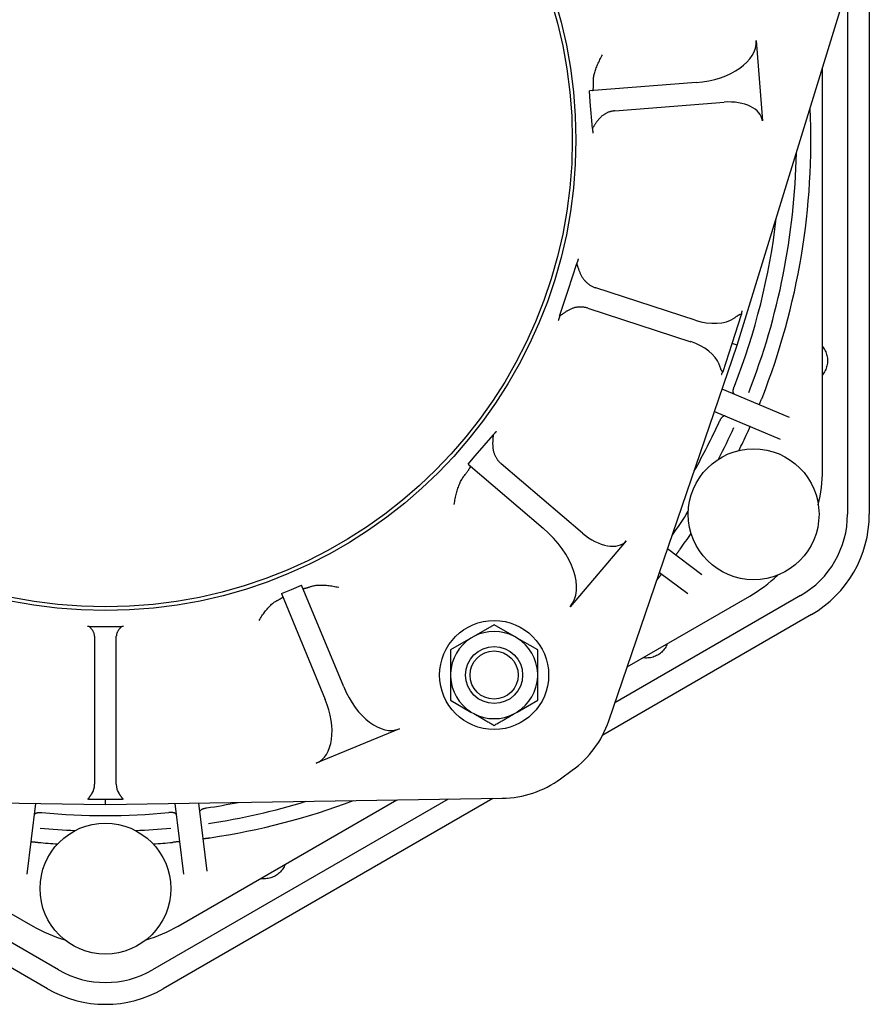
# Model space of a CAD drawing. Header units: millimetres. Extents: x -128 to 4212, y -144 to 1128.
# Tile 11 of 12: x 1201 to 1435, y 129 to 400. Entities that reach past the tile are written whole.
import ezdxf

# ---------------------------------------------------------------- set-up
doc = ezdxf.new("R2010")
doc.units = ezdxf.units.MM
doc.layers.add('DETAIL', color=2, linetype='Continuous')

msp = doc.modelspace()

# ---------------------------------------------------------------- linework, layer by layer
at = {"layer": 'DETAIL'}
for p, q in [((1434.55, 469.91), (1434.56, 263.91)), ((1398.21, 310.39), (1430.35, 414.81)), ((1428.55, 408.97), (1428.56, 263.91)), ((1403.39, 394.23), (1405.12, 372.16)), ((1421.67, 276.05), (1421.67, 386.61)), ((1386.92, 382.71), (1357.54, 380.39)), ((1357.77, 377.4), (1357.54, 380.39)), ((1358.35, 370.05), (1357.77, 377.4)), ((1364.54, 374.93), (1394.61, 377.29)), ((1351.63, 325.53), (1354.02, 332.88)), ((1349.33, 318.44), (1351.63, 325.53)), ((1386.63, 317.31), (1359.28, 326.2)), ((1357.04, 320.62), (1385.44, 311.39)), ((1396.81, 310.85), (1399.42, 318.9)), ((1362.84, 207.03), (1398.21, 310.39)), ((1394.3, 303.14), (1396.81, 310.85)), ((1398.21, 310.39), (1396.81, 310.85)), ((1412.55, 290.53), (1394.09, 298.36)), ((1391.98, 292.2), (1410.01, 284.55)), ((1326.11, 279.95), (1331.02, 285.71)), ((1324.16, 277.67), (1326.11, 279.95)), ((1324.16, 277.67), (1344.77, 260.07)), ((1355.61, 258.7), (1333.25, 277.8)), ((1367.68, 256.57), (1352.21, 238.46)), ((1388.48, 247.26), (1379.04, 254.37)), ((1376.82, 247.9), (1384.57, 242.07)), ((1275.54, 243.22), (1278.31, 244.36)), ((1289.9, 216.39), (1278.31, 244.36)), ((1272.77, 242.07), (1275.54, 243.22)), ((1272.77, 242.07), (1284.82, 212.97)), ((1415.64, 241.53), (1364.55, 212.03)), ((1367.94, 221.93), (1401.67, 241.41)), ((1418.64, 236.33), (1361.17, 203.15)), ((1219.82, 233.03), (1224.31, 233.03)), ((1224.31, 233.03), (1228.8, 233.03)), ((1331.29, 233.51), (1325.67, 230.26)), ((1336.91, 230.26), (1331.29, 233.51)), ((1221.31, 230.35), (1221.31, 189.63)), ((1221.31, 230.35), (1221.31, 230.35)), ((1227.31, 189.63), (1227.31, 230.35)), ((1227.31, 230.35), (1227.31, 230.35)), ((1324.91, 229.83), (1319.29, 226.58)), ((1325.67, 230.26), (1324.91, 229.83)), ((1337.67, 229.83), (1336.91, 230.26)), ((1343.28, 226.58), (1337.67, 229.83)), ((1319.29, 226.58), (1319.29, 220.1)), ((1343.28, 220.1), (1343.28, 226.58)), ((1319.29, 220.1), (1319.29, 219.22)), ((1343.28, 219.22), (1343.28, 220.1)), ((1319.29, 219.22), (1319.29, 212.73)), ((1343.28, 212.73), (1343.28, 219.22)), ((1319.29, 212.73), (1324.91, 209.49)), ((1337.67, 209.49), (1343.28, 212.73)), ((1324.91, 209.49), (1325.67, 209.05)), ((1336.91, 209.05), (1337.67, 209.49)), ((1305.21, 204.85), (1282.35, 195.39)), ((1349.57, 191.1), (1352.8, 193.45)), ((1115.08, 185.75), (1224.31, 184.05)), ((1208.4, 133.33), (1117.65, 185.71)), ((1211.4, 138.52), (1129.99, 185.52)), ((1144.14, 185.3), (1204.31, 150.56)), ((1202.79, 164.91), (1205.17, 184.35)), ((1219.71, 185.53), (1224.31, 185.53)), ((1224.31, 184.05), (1333.55, 185.75)), ((1224.31, 185.53), (1228.91, 185.53)), ((1224.31, 184.05), (1224.31, 185.53)), ((1318.64, 185.52), (1237.24, 138.52)), ((1330.97, 185.71), (1240.24, 133.33)), ((1243.45, 184.35), (1245.84, 164.91)), ((1244.31, 150.56), (1304.49, 185.3)), ((1252.29, 165.7), (1249.99, 184.45))]:
    msp.add_line(p, q, dxfattribs=at)
at = {"layer": 'DETAIL', "flags": 128}
for points in [[(1358.61, 383), (1358.61, 383.25), (1358.62, 383.51), (1358.64, 383.77), (1358.67, 384.04), (1358.71, 384.32), (1358.77, 384.6), (1358.83, 384.89), (1358.9, 385.18), (1358.99, 385.48), (1359.08, 385.78), (1359.18, 386.09), (1359.28, 386.4), (1359.4, 386.71), (1359.52, 387.03), (1359.66, 387.35), (1359.79, 387.67), (1359.94, 388), (1360.09, 388.33), (1360.25, 388.66), (1360.42, 388.99), (1360.59, 389.33), (1360.77, 389.67), (1360.96, 390.01), (1361.15, 390.35)], [(1358.39, 380.46), (1358.41, 380.47), (1358.43, 380.48), (1358.45, 380.5), (1358.47, 380.53), (1358.49, 380.57), (1358.5, 380.62), (1358.52, 380.68), (1358.54, 380.74), (1358.55, 380.82), (1358.56, 380.9), (1358.57, 380.99), (1358.59, 381.09), (1358.6, 381.2), (1358.6, 381.32), (1358.61, 381.45), (1358.62, 381.58), (1358.62, 381.73), (1358.62, 381.88), (1358.63, 382.05), (1358.63, 382.22), (1358.63, 382.4), (1358.62, 382.59), (1358.62, 382.79), (1358.61, 383)], [(1364.54, 374.93), (1364.37, 374.91), (1364.2, 374.89), (1364.03, 374.86), (1363.86, 374.83), (1363.69, 374.8), (1363.52, 374.76), (1363.36, 374.72), (1363.19, 374.67), (1363.02, 374.62), (1362.86, 374.56), (1362.7, 374.5), (1362.54, 374.43), (1362.38, 374.36), (1362.22, 374.28), (1362.06, 374.2), (1361.91, 374.12), (1361.76, 374.03), (1361.61, 373.94), (1361.46, 373.84), (1361.31, 373.73), (1361.17, 373.63), (1361.03, 373.52), (1360.89, 373.4), (1360.76, 373.28)], [(1360.76, 373.28), (1360.6, 373.12), (1360.45, 372.97), (1360.3, 372.82), (1360.17, 372.67), (1360.04, 372.52), (1359.92, 372.38), (1359.81, 372.24), (1359.69, 372.09), (1359.59, 371.95), (1359.48, 371.81), (1359.38, 371.66), (1359.28, 371.52), (1359.19, 371.38), (1359.1, 371.25), (1359.01, 371.11), (1358.93, 370.98), (1358.85, 370.85), (1358.77, 370.72), (1358.69, 370.6), (1358.62, 370.48), (1358.55, 370.37), (1358.48, 370.26), (1358.41, 370.15), (1358.35, 370.05)], [(1358.35, 370.05), (1358.36, 369.98), (1358.36, 369.91), (1358.37, 369.85), (1358.38, 369.78), (1358.38, 369.72), (1358.39, 369.66), (1358.39, 369.6), (1358.4, 369.54), (1358.4, 369.48), (1358.41, 369.42), (1358.41, 369.37), (1358.42, 369.32), (1358.42, 369.26), (1358.43, 369.21), (1358.43, 369.17), (1358.44, 369.12), (1358.44, 369.07), (1358.44, 369.03), (1358.45, 368.99), (1358.45, 368.95), (1358.45, 368.91), (1358.46, 368.87), (1358.46, 368.83), (1358.46, 368.8)], [(1354.46, 334.18), (1354.45, 334.14), (1354.43, 334.1), (1354.42, 334.05), (1354.4, 334.01), (1354.39, 333.97), (1354.37, 333.92), (1354.36, 333.87), (1354.34, 333.83), (1354.33, 333.78), (1354.31, 333.73), (1354.29, 333.67), (1354.27, 333.62), (1354.26, 333.57), (1354.24, 333.51), (1354.22, 333.45), (1354.2, 333.4), (1354.18, 333.34), (1354.16, 333.27), (1354.14, 333.21), (1354.11, 333.15), (1354.09, 333.08), (1354.07, 333.02), (1354.05, 332.95), (1354.02, 332.88)], [(1354.02, 332.88), (1354.06, 332.77), (1354.1, 332.65), (1354.14, 332.52), (1354.19, 332.39), (1354.23, 332.25), (1354.27, 332.11), (1354.32, 331.96), (1354.37, 331.81), (1354.42, 331.66), (1354.47, 331.5), (1354.53, 331.34), (1354.59, 331.18), (1354.65, 331.01), (1354.71, 330.85), (1354.78, 330.68), (1354.85, 330.51), (1354.92, 330.33), (1355, 330.16), (1355.08, 329.99), (1355.17, 329.81), (1355.26, 329.64), (1355.36, 329.46), (1355.46, 329.27), (1355.58, 329.08)], [(1355.58, 329.08), (1355.69, 328.91), (1355.8, 328.74), (1355.92, 328.58), (1356.05, 328.42), (1356.18, 328.26), (1356.31, 328.11), (1356.45, 327.96), (1356.59, 327.82), (1356.74, 327.68), (1356.89, 327.55), (1357.04, 327.42), (1357.2, 327.3), (1357.35, 327.18), (1357.52, 327.06), (1357.68, 326.95), (1357.85, 326.85), (1358.02, 326.75), (1358.19, 326.66), (1358.37, 326.57), (1358.55, 326.48), (1358.73, 326.41), (1358.91, 326.33), (1359.09, 326.26), (1359.28, 326.2)], [(1352.8, 320.53), (1352.59, 320.45), (1352.4, 320.36), (1352.21, 320.28), (1352.03, 320.19), (1351.85, 320.1), (1351.69, 320.01), (1351.52, 319.92), (1351.37, 319.83), (1351.21, 319.74), (1351.06, 319.65), (1350.91, 319.55), (1350.76, 319.46), (1350.62, 319.36), (1350.49, 319.27), (1350.35, 319.18), (1350.22, 319.09), (1350.1, 319), (1349.98, 318.91), (1349.86, 318.82), (1349.75, 318.74), (1349.64, 318.66), (1349.53, 318.58), (1349.43, 318.51), (1349.33, 318.44)], [(1357.04, 320.62), (1356.87, 320.67), (1356.7, 320.72), (1356.53, 320.76), (1356.36, 320.8), (1356.18, 320.83), (1356.01, 320.86), (1355.83, 320.89), (1355.65, 320.91), (1355.48, 320.92), (1355.3, 320.93), (1355.12, 320.93), (1354.94, 320.93), (1354.76, 320.93), (1354.58, 320.92), (1354.4, 320.9), (1354.22, 320.88), (1354.04, 320.86), (1353.86, 320.82), (1353.68, 320.79), (1353.5, 320.75), (1353.32, 320.7), (1353.15, 320.65), (1352.97, 320.59), (1352.8, 320.53)], [(1399.42, 318.9), (1399.42, 318.95), (1399.43, 318.99), (1399.43, 319.03), (1399.43, 319.08), (1399.44, 319.12), (1399.44, 319.16), (1399.44, 319.21), (1399.45, 319.25), (1399.45, 319.29), (1399.46, 319.33), (1399.47, 319.37), (1399.47, 319.41), (1399.48, 319.45), (1399.49, 319.48), (1399.49, 319.52), (1399.5, 319.56), (1399.51, 319.6), (1399.52, 319.63), (1399.53, 319.67), (1399.54, 319.71), (1399.55, 319.74), (1399.56, 319.78), (1399.57, 319.81), (1399.58, 319.84)], [(1349.33, 318.44), (1349.31, 318.38), (1349.29, 318.31), (1349.27, 318.24), (1349.25, 318.18), (1349.23, 318.12), (1349.21, 318.06), (1349.19, 318), (1349.18, 317.94), (1349.16, 317.89), (1349.14, 317.83), (1349.12, 317.78), (1349.11, 317.73), (1349.09, 317.68), (1349.08, 317.63), (1349.06, 317.58), (1349.05, 317.54), (1349.03, 317.49), (1349.02, 317.45), (1349.01, 317.41), (1348.99, 317.37), (1348.98, 317.33), (1348.97, 317.29), (1348.96, 317.26), (1348.95, 317.22)], [(1397.32, 317.84), (1397.46, 317.94), (1397.59, 318.03), (1397.71, 318.12), (1397.83, 318.2), (1397.95, 318.29), (1398.07, 318.37), (1398.17, 318.44), (1398.28, 318.51), (1398.38, 318.58), (1398.48, 318.65), (1398.57, 318.71), (1398.66, 318.76), (1398.74, 318.81), (1398.82, 318.85), (1398.9, 318.89), (1398.97, 318.92), (1399.04, 318.94), (1399.1, 318.96), (1399.16, 318.96), (1399.21, 318.97), (1399.27, 318.96), (1399.32, 318.95), (1399.37, 318.93), (1399.42, 318.9)], [(1421.67, 310.04), (1421.88, 309.76), (1422.07, 309.49), (1422.25, 309.2), (1422.41, 308.89), (1422.56, 308.57), (1422.69, 308.24), (1422.81, 307.9), (1422.9, 307.55), (1422.97, 307.2), (1423.02, 306.85), (1423.05, 306.5), (1423.06, 306.16), (1423.05, 305.83), (1423.02, 305.48), (1422.97, 305.13), (1422.9, 304.78), (1422.81, 304.43), (1422.69, 304.09), (1422.56, 303.76), (1422.41, 303.44), (1422.25, 303.13), (1422.07, 302.84), (1421.88, 302.57), (1421.67, 302.29)], [(1394.3, 303.14), (1394.25, 303.15), (1394.19, 303.16), (1394.14, 303.18), (1394.1, 303.21), (1394.05, 303.24), (1394.01, 303.29), (1393.97, 303.34), (1393.93, 303.39), (1393.89, 303.45), (1393.85, 303.52), (1393.81, 303.6), (1393.77, 303.69), (1393.73, 303.78), (1393.69, 303.88), (1393.65, 303.98), (1393.61, 304.1), (1393.57, 304.21), (1393.52, 304.34), (1393.47, 304.47), (1393.43, 304.6), (1393.38, 304.74), (1393.33, 304.89), (1393.27, 305.03), (1393.22, 305.19)], [(1393.89, 302.33), (1393.9, 302.37), (1393.92, 302.4), (1393.93, 302.44), (1393.94, 302.48), (1393.96, 302.51), (1393.97, 302.55), (1393.99, 302.58), (1394, 302.61), (1394.02, 302.65), (1394.04, 302.68), (1394.05, 302.72), (1394.07, 302.75), (1394.09, 302.78), (1394.1, 302.82), (1394.12, 302.85), (1394.14, 302.88), (1394.16, 302.92), (1394.18, 302.95), (1394.2, 302.98), (1394.22, 303.01), (1394.24, 303.04), (1394.26, 303.08), (1394.28, 303.11), (1394.3, 303.14)], [(1397.44, 296.94), (1397.39, 296.97), (1397.34, 297), (1397.3, 297.04), (1397.26, 297.09), (1397.22, 297.15), (1397.19, 297.21), (1397.16, 297.28), (1397.14, 297.35), (1397.12, 297.44), (1397.11, 297.52), (1397.1, 297.62), (1397.1, 297.71), (1397.1, 297.81), (1397.11, 297.92), (1397.12, 298.03), (1397.13, 298.14), (1397.15, 298.26), (1397.17, 298.38), (1397.2, 298.5), (1397.24, 298.62), (1397.27, 298.74), (1397.31, 298.86), (1397.36, 298.98), (1397.41, 299.1)], [(1404.27, 294.04), (1404.27, 294.05), (1404.27, 294.06), (1404.28, 294.08), (1404.29, 294.11), (1404.31, 294.14), (1404.32, 294.19), (1404.34, 294.24), (1404.36, 294.29), (1404.39, 294.36), (1404.42, 294.43), (1404.45, 294.5), (1404.48, 294.59), (1404.52, 294.68), (1404.56, 294.77), (1404.6, 294.87), (1404.64, 294.97), (1404.69, 295.08), (1404.73, 295.19), (1404.78, 295.3), (1404.83, 295.41), (1404.88, 295.53), (1404.93, 295.65), (1404.98, 295.77), (1405.03, 295.89)], [(1394.9, 290.96), (1394.84, 290.98), (1394.79, 290.99), (1394.73, 290.99), (1394.66, 290.99), (1394.6, 290.97), (1394.53, 290.95), (1394.47, 290.92), (1394.4, 290.89), (1394.32, 290.84), (1394.25, 290.79), (1394.18, 290.73), (1394.11, 290.67), (1394.04, 290.6), (1393.96, 290.52), (1393.89, 290.43), (1393.82, 290.35), (1393.75, 290.25), (1393.68, 290.15), (1393.62, 290.05), (1393.55, 289.94), (1393.49, 289.83), (1393.43, 289.72), (1393.38, 289.6), (1393.32, 289.48)], [(1401.73, 288.06), (1401.73, 288.06), (1401.72, 288.04), (1401.71, 288.02), (1401.7, 288), (1401.68, 287.96), (1401.66, 287.92), (1401.64, 287.87), (1401.62, 287.82), (1401.59, 287.75), (1401.56, 287.68), (1401.52, 287.61), (1401.49, 287.53), (1401.45, 287.44), (1401.41, 287.35), (1401.37, 287.25), (1401.32, 287.15), (1401.28, 287.04), (1401.23, 286.93), (1401.18, 286.82), (1401.13, 286.7), (1401.08, 286.59), (1401.03, 286.47), (1400.98, 286.35), (1400.93, 286.23)], [(1331.02, 285.71), (1331.02, 285.59), (1331.01, 285.46), (1331, 285.32), (1330.99, 285.18), (1330.97, 285.04), (1330.96, 284.89), (1330.95, 284.73), (1330.94, 284.58), (1330.93, 284.41), (1330.92, 284.25), (1330.91, 284.08), (1330.9, 283.91), (1330.9, 283.73), (1330.89, 283.55), (1330.89, 283.37), (1330.89, 283.18), (1330.9, 283), (1330.91, 282.81), (1330.92, 282.62), (1330.93, 282.42), (1330.95, 282.23), (1330.98, 282.03), (1331, 281.83), (1331.04, 281.64)], [(1331.89, 286.7), (1331.86, 286.67), (1331.84, 286.64), (1331.81, 286.6), (1331.78, 286.57), (1331.75, 286.54), (1331.72, 286.5), (1331.69, 286.46), (1331.65, 286.43), (1331.62, 286.39), (1331.59, 286.35), (1331.55, 286.31), (1331.52, 286.27), (1331.48, 286.23), (1331.44, 286.19), (1331.41, 286.14), (1331.37, 286.1), (1331.33, 286.05), (1331.29, 286.01), (1331.24, 285.96), (1331.2, 285.91), (1331.16, 285.86), (1331.12, 285.81), (1331.07, 285.76), (1331.02, 285.71)], [(1331.04, 281.64), (1331.07, 281.45), (1331.12, 281.26), (1331.16, 281.07), (1331.22, 280.89), (1331.28, 280.71), (1331.34, 280.53), (1331.41, 280.35), (1331.48, 280.17), (1331.56, 280), (1331.65, 279.83), (1331.73, 279.67), (1331.83, 279.5), (1331.92, 279.34), (1332.02, 279.19), (1332.13, 279.03), (1332.24, 278.88), (1332.35, 278.73), (1332.47, 278.59), (1332.59, 278.45), (1332.72, 278.31), (1332.84, 278.18), (1332.98, 278.05), (1333.11, 277.92), (1333.25, 277.8)], [(1323, 274.4), (1323.17, 274.61), (1323.33, 274.81), (1323.48, 275.01), (1323.62, 275.2), (1323.75, 275.38), (1323.88, 275.55), (1323.99, 275.71), (1324.1, 275.86), (1324.2, 276.01), (1324.29, 276.14), (1324.37, 276.27), (1324.45, 276.39), (1324.51, 276.5), (1324.57, 276.6), (1324.62, 276.7), (1324.66, 276.79), (1324.7, 276.86), (1324.73, 276.93), (1324.75, 277), (1324.76, 277.05), (1324.76, 277.1), (1324.76, 277.13), (1324.75, 277.16), (1324.73, 277.18)], [(1320.32, 266.62), (1320.38, 267.02), (1320.45, 267.42), (1320.52, 267.81), (1320.59, 268.19), (1320.67, 268.57), (1320.76, 268.95), (1320.84, 269.32), (1320.93, 269.68), (1321.03, 270.04), (1321.13, 270.39), (1321.23, 270.73), (1321.34, 271.07), (1321.45, 271.4), (1321.57, 271.72), (1321.69, 272.03), (1321.81, 272.33), (1321.94, 272.63), (1322.08, 272.92), (1322.22, 273.19), (1322.36, 273.46), (1322.51, 273.71), (1322.67, 273.95), (1322.83, 274.18), (1323, 274.4)], [(1381.3, 252.67), (1381.3, 252.67), (1381.31, 252.69), (1381.32, 252.7), (1381.34, 252.73), (1381.36, 252.76), (1381.38, 252.8), (1381.42, 252.84), (1381.45, 252.89), (1381.49, 252.95), (1381.54, 253.01), (1381.59, 253.07), (1381.64, 253.15), (1381.7, 253.22), (1381.76, 253.31), (1381.82, 253.39), (1381.89, 253.48), (1381.95, 253.57), (1382.03, 253.67), (1382.1, 253.77), (1382.17, 253.87), (1382.25, 253.97), (1382.33, 254.07), (1382.41, 254.17), (1382.49, 254.28)], [(1377.39, 247.48), (1377.38, 247.48), (1377.37, 247.47), (1377.36, 247.45), (1377.34, 247.43), (1377.32, 247.4), (1377.29, 247.36), (1377.26, 247.32), (1377.22, 247.27), (1377.17, 247.22), (1377.13, 247.16), (1377.08, 247.09), (1377.02, 247.02), (1376.96, 246.95), (1376.9, 246.86), (1376.84, 246.78), (1376.77, 246.69), (1376.7, 246.6), (1376.63, 246.51), (1376.55, 246.41), (1376.48, 246.31), (1376.4, 246.21), (1376.32, 246.1), (1376.25, 246), (1376.17, 245.9)], [(1278.65, 243.55), (1278.66, 243.53), (1278.68, 243.51), (1278.71, 243.5), (1278.74, 243.49), (1278.78, 243.49), (1278.83, 243.49), (1278.88, 243.49), (1278.94, 243.49), (1279.01, 243.5), (1279.09, 243.51), (1279.17, 243.53), (1279.26, 243.55), (1279.35, 243.57), (1279.46, 243.59), (1279.57, 243.62), (1279.69, 243.65), (1279.82, 243.69), (1279.95, 243.73), (1280.09, 243.77), (1280.24, 243.82), (1280.4, 243.87), (1280.56, 243.93), (1280.73, 243.99), (1280.91, 244.05)], [(1280.91, 244.05), (1281.12, 244.12), (1281.35, 244.18), (1281.58, 244.24), (1281.82, 244.29), (1282.08, 244.33), (1282.34, 244.36), (1282.62, 244.39), (1282.91, 244.41), (1283.21, 244.42), (1283.51, 244.42), (1283.83, 244.42), (1284.16, 244.41), (1284.49, 244.4), (1284.83, 244.37), (1285.18, 244.35), (1285.53, 244.31), (1285.89, 244.27), (1286.25, 244.22), (1286.62, 244.17), (1286.99, 244.11), (1287.37, 244.04), (1287.75, 243.97), (1288.13, 243.89), (1288.52, 243.81)], [(1271.49, 240.13), (1271.63, 240.2), (1271.77, 240.27), (1271.9, 240.34), (1272.02, 240.4), (1272.14, 240.46), (1272.25, 240.52), (1272.35, 240.58), (1272.45, 240.63), (1272.54, 240.69), (1272.62, 240.74), (1272.7, 240.79), (1272.77, 240.83), (1272.84, 240.88), (1272.89, 240.92), (1272.94, 240.96), (1272.99, 240.99), (1273.03, 241.03), (1273.06, 241.06), (1273.09, 241.09), (1273.11, 241.12), (1273.12, 241.14), (1273.13, 241.16), (1273.13, 241.18), (1273.13, 241.2)], [(1266.58, 234.66), (1266.77, 234.98), (1266.97, 235.29), (1267.17, 235.6), (1267.37, 235.91), (1267.58, 236.2), (1267.78, 236.49), (1267.99, 236.77), (1268.19, 237.05), (1268.4, 237.31), (1268.61, 237.57), (1268.82, 237.82), (1269.02, 238.06), (1269.23, 238.29), (1269.44, 238.52), (1269.65, 238.73), (1269.85, 238.93), (1270.06, 239.12), (1270.27, 239.31), (1270.47, 239.48), (1270.68, 239.63), (1270.88, 239.78), (1271.09, 239.91), (1271.29, 240.03), (1271.49, 240.13)], [(1219.82, 233.03), (1219.8, 233.03), (1219.78, 233.03), (1219.76, 233.03), (1219.75, 233.02), (1219.73, 233.02), (1219.71, 233.02), (1219.69, 233.02), (1219.67, 233.02), (1219.65, 233.02), (1219.63, 233.02), (1219.62, 233.02), (1219.6, 233.02), (1219.58, 233.02), (1219.56, 233.02), (1219.54, 233.02), (1219.52, 233.02), (1219.5, 233.02), (1219.48, 233.02), (1219.46, 233.02), (1219.44, 233.02), (1219.42, 233.02), (1219.4, 233.02), (1219.39, 233.02), (1219.37, 233.02)], [(1221.31, 230.35), (1221.31, 230.48), (1221.3, 230.61), (1221.28, 230.74), (1221.25, 230.88), (1221.21, 231.02), (1221.17, 231.17), (1221.11, 231.32), (1221.04, 231.47), (1220.97, 231.61), (1220.9, 231.75), (1220.82, 231.88), (1220.73, 232), (1220.65, 232.12), (1220.57, 232.23), (1220.49, 232.33), (1220.41, 232.43), (1220.33, 232.52), (1220.25, 232.6), (1220.18, 232.69), (1220.1, 232.76), (1220.03, 232.83), (1219.96, 232.9), (1219.89, 232.96), (1219.82, 233.03)], [(1228.8, 233.03), (1228.73, 232.96), (1228.65, 232.88), (1228.56, 232.8), (1228.48, 232.72), (1228.41, 232.64), (1228.33, 232.56), (1228.25, 232.47), (1228.17, 232.37), (1228.09, 232.27), (1228, 232.16), (1227.92, 232.05), (1227.85, 231.94), (1227.77, 231.82), (1227.7, 231.7), (1227.63, 231.57), (1227.57, 231.45), (1227.51, 231.31), (1227.46, 231.18), (1227.42, 231.05), (1227.38, 230.91), (1227.35, 230.77), (1227.33, 230.63), (1227.32, 230.49), (1227.31, 230.35)], [(1229.26, 233.02), (1229.24, 233.02), (1229.22, 233.02), (1229.2, 233.02), (1229.18, 233.02), (1229.16, 233.02), (1229.14, 233.02), (1229.12, 233.02), (1229.1, 233.02), (1229.08, 233.02), (1229.06, 233.02), (1229.04, 233.02), (1229.03, 233.02), (1229.01, 233.02), (1228.99, 233.02), (1228.97, 233.02), (1228.95, 233.02), (1228.93, 233.02), (1228.91, 233.02), (1228.9, 233.02), (1228.88, 233.02), (1228.86, 233.03), (1228.84, 233.03), (1228.82, 233.03), (1228.8, 233.03)], [(1378.95, 228.29), (1378.82, 227.97), (1378.68, 227.67), (1378.51, 227.37), (1378.33, 227.08), (1378.13, 226.79), (1377.9, 226.51), (1377.66, 226.24), (1377.41, 225.99), (1377.14, 225.75), (1376.87, 225.54), (1376.58, 225.34), (1376.29, 225.16), (1376, 225), (1375.68, 224.85), (1375.36, 224.72), (1375.02, 224.61), (1374.67, 224.51), (1374.32, 224.44), (1373.97, 224.39), (1373.62, 224.36), (1373.27, 224.35), (1372.93, 224.35), (1372.59, 224.38), (1372.26, 224.43)], [(1325.67, 209.05), (1325.9, 208.92), (1326.12, 208.79), (1326.34, 208.66), (1326.57, 208.53), (1326.79, 208.4), (1327.02, 208.27), (1327.24, 208.14), (1327.47, 208.01), (1327.69, 207.88), (1327.92, 207.75), (1328.15, 207.62), (1328.38, 207.49), (1328.61, 207.35), (1328.84, 207.22), (1329.08, 207.09), (1329.31, 206.95), (1329.55, 206.81), (1329.79, 206.67), (1330.03, 206.53), (1330.28, 206.39), (1330.53, 206.25), (1330.78, 206.1), (1331.03, 205.96), (1331.29, 205.81)], [(1331.29, 205.81), (1331.55, 205.96), (1331.8, 206.1), (1332.05, 206.25), (1332.3, 206.39), (1332.54, 206.53), (1332.79, 206.67), (1333.03, 206.81), (1333.27, 206.95), (1333.5, 207.09), (1333.74, 207.22), (1333.97, 207.35), (1334.2, 207.49), (1334.43, 207.62), (1334.66, 207.75), (1334.88, 207.88), (1335.11, 208.01), (1335.34, 208.14), (1335.56, 208.27), (1335.79, 208.4), (1336.01, 208.53), (1336.23, 208.66), (1336.46, 208.79), (1336.68, 208.92), (1336.91, 209.05)], [(1219.71, 185.53), (1219.71, 185.58), (1219.71, 185.63), (1219.72, 185.68), (1219.73, 185.73), (1219.74, 185.77), (1219.77, 185.82), (1219.79, 185.88), (1219.82, 185.93), (1219.85, 185.98), (1219.89, 186.04), (1219.93, 186.1), (1219.97, 186.16), (1220.02, 186.23), (1220.07, 186.3), (1220.12, 186.37), (1220.18, 186.44), (1220.24, 186.52), (1220.3, 186.6), (1220.36, 186.68), (1220.42, 186.76), (1220.48, 186.85), (1220.54, 186.94), (1220.6, 187.03), (1220.66, 187.13)], [(1227.96, 187.13), (1228.02, 187.03), (1228.08, 186.94), (1228.15, 186.84), (1228.21, 186.75), (1228.27, 186.67), (1228.34, 186.58), (1228.4, 186.5), (1228.46, 186.42), (1228.51, 186.35), (1228.57, 186.28), (1228.62, 186.21), (1228.66, 186.14), (1228.7, 186.08), (1228.74, 186.02), (1228.78, 185.97), (1228.81, 185.91), (1228.84, 185.86), (1228.86, 185.81), (1228.88, 185.76), (1228.9, 185.72), (1228.91, 185.67), (1228.91, 185.62), (1228.92, 185.57), (1228.91, 185.53)], [(1219.33, 185.6), (1219.34, 185.6), (1219.36, 185.6), (1219.38, 185.6), (1219.39, 185.6), (1219.41, 185.6), (1219.43, 185.6), (1219.44, 185.6), (1219.46, 185.59), (1219.47, 185.59), (1219.49, 185.59), (1219.51, 185.59), (1219.52, 185.58), (1219.54, 185.58), (1219.55, 185.58), (1219.57, 185.57), (1219.59, 185.57), (1219.6, 185.56), (1219.62, 185.56), (1219.63, 185.55), (1219.65, 185.55), (1219.66, 185.54), (1219.68, 185.54), (1219.7, 185.53), (1219.71, 185.53)], [(1228.91, 185.53), (1228.93, 185.53), (1228.94, 185.54), (1228.96, 185.54), (1228.97, 185.55), (1228.99, 185.55), (1229.01, 185.56), (1229.02, 185.56), (1229.04, 185.57), (1229.05, 185.57), (1229.07, 185.58), (1229.08, 185.58), (1229.1, 185.58), (1229.12, 185.59), (1229.13, 185.59), (1229.15, 185.59), (1229.16, 185.59), (1229.18, 185.6), (1229.2, 185.6), (1229.21, 185.6), (1229.23, 185.6), (1229.25, 185.6), (1229.26, 185.6), (1229.28, 185.6), (1229.3, 185.6)], [(1204.79, 181.2), (1204.8, 181.25), (1204.82, 181.31), (1204.84, 181.36), (1204.88, 181.41), (1204.92, 181.46), (1204.97, 181.51), (1205.03, 181.55), (1205.1, 181.6), (1205.17, 181.64), (1205.25, 181.67), (1205.34, 181.71), (1205.43, 181.74), (1205.53, 181.76), (1205.63, 181.79), (1205.74, 181.81), (1205.85, 181.82), (1205.97, 181.84), (1206.09, 181.85), (1206.21, 181.85), (1206.34, 181.85), (1206.47, 181.85), (1206.59, 181.84), (1206.72, 181.84), (1206.85, 181.82)], [(1243.84, 181.2), (1243.83, 181.25), (1243.81, 181.31), (1243.78, 181.36), (1243.75, 181.41), (1243.7, 181.46), (1243.65, 181.51), (1243.59, 181.55), (1243.52, 181.6), (1243.45, 181.64), (1243.37, 181.67), (1243.28, 181.71), (1243.19, 181.74), (1243.09, 181.76), (1242.99, 181.79), (1242.88, 181.81), (1242.77, 181.82), (1242.65, 181.84), (1242.53, 181.85), (1242.41, 181.85), (1242.29, 181.85), (1242.16, 181.85), (1242.03, 181.84), (1241.9, 181.84), (1241.77, 181.82)], [(1250.29, 181.99), (1250.29, 182.05), (1250.29, 182.11), (1250.31, 182.16), (1250.33, 182.22), (1250.36, 182.28), (1250.4, 182.34), (1250.45, 182.4), (1250.5, 182.45), (1250.56, 182.51), (1250.63, 182.56), (1250.71, 182.62), (1250.79, 182.67), (1250.88, 182.72), (1250.97, 182.77), (1251.07, 182.81), (1251.18, 182.86), (1251.29, 182.9), (1251.4, 182.93), (1251.52, 182.97), (1251.64, 183), (1251.76, 183.03), (1251.89, 183.06), (1252.02, 183.08), (1252.14, 183.1)], [(1203.88, 173.83), (1203.89, 173.83), (1203.9, 173.83), (1203.92, 173.83), (1203.95, 173.83), (1203.99, 173.82), (1204.03, 173.82), (1204.09, 173.81), (1204.15, 173.81), (1204.22, 173.8), (1204.29, 173.79), (1204.37, 173.78), (1204.46, 173.77), (1204.56, 173.76), (1204.66, 173.75), (1204.76, 173.74), (1204.87, 173.73), (1204.99, 173.71), (1205.11, 173.7), (1205.23, 173.68), (1205.35, 173.67), (1205.48, 173.65), (1205.61, 173.64), (1205.74, 173.62), (1205.87, 173.61)], [(1244.74, 173.83), (1244.74, 173.83), (1244.73, 173.83), (1244.7, 173.83), (1244.68, 173.83), (1244.64, 173.82), (1244.59, 173.82), (1244.54, 173.81), (1244.48, 173.81), (1244.41, 173.8), (1244.33, 173.79), (1244.25, 173.78), (1244.16, 173.77), (1244.07, 173.76), (1243.97, 173.75), (1243.86, 173.74), (1243.75, 173.73), (1243.64, 173.71), (1243.52, 173.7), (1243.39, 173.68), (1243.27, 173.67), (1243.14, 173.65), (1243.02, 173.64), (1242.89, 173.62), (1242.76, 173.61)], [(1251.2, 174.62), (1251.2, 174.62), (1251.21, 174.63), (1251.23, 174.63), (1251.26, 174.64), (1251.3, 174.64), (1251.35, 174.65), (1251.4, 174.66), (1251.46, 174.67), (1251.53, 174.68), (1251.6, 174.69), (1251.69, 174.7), (1251.77, 174.71), (1251.87, 174.72), (1251.97, 174.73), (1252.07, 174.75), (1252.18, 174.76), (1252.3, 174.78), (1252.42, 174.79), (1252.54, 174.81), (1252.66, 174.82), (1252.79, 174.84), (1252.92, 174.85), (1253.05, 174.87), (1253.18, 174.89)], [(1273.74, 167.55), (1273.62, 167.23), (1273.47, 166.93), (1273.31, 166.63), (1273.12, 166.33), (1272.92, 166.04), (1272.7, 165.76), (1272.46, 165.5), (1272.21, 165.24), (1271.94, 165.01), (1271.66, 164.79), (1271.38, 164.59), (1271.09, 164.41), (1270.79, 164.25), (1270.47, 164.11), (1270.15, 163.97), (1269.81, 163.86), (1269.46, 163.77), (1269.11, 163.69), (1268.76, 163.64), (1268.41, 163.61), (1268.06, 163.6), (1267.72, 163.61), (1267.38, 163.63), (1267.04, 163.68)]]:
    msp.add_lwpolyline(points, dxfattribs=at)
at = {"layer": 'DETAIL'}
for centre, radius in [((1224.31, 366.9), 129.5), ((1224.31, 366.9), 128.5), ((1402.71, 263.9), 18), ((1331.29, 219.66), 15), ((1331.29, 219.66), 7.85), ((1331.29, 219.66), 6.63), ((1224.31, 160.9), 18)]:
    msp.add_circle(centre, radius, dxfattribs=at)
for centre, radius, start, end in [((1224.31, 366.9), 194.17, 338.5494, 2.5734), ((1224.31, 366.9), 190.2, 338.5743, 358.8994), ((1224.31, 366.9), 185.9, 338.611, 353.3222), ((1224.31, 366.9), 185.9, 338.6106, 338.611), ((1224.32, 366.9), 194.16, 338.549, 338.5494), ((1224.31, 366.9), 185.9, 330.6771, 335.389), ((1224.31, 366.9), 190.2, 332.4969, 335.4259), ((1224.31, 366.9), 185.9, 335.389, 335.3894), ((1224.31, 366.9), 194.17, 333.8872, 335.4506), ((1224.31, 366.9), 194.17, 335.4506, 335.451), ((1381.67, 276.05), 40, 346.2339, 0), ((1224.31, 366.9), 190.2, 325.1, 327.5031), ((1402.72, 263.91), 25.84, 300.0025, 0.0025), ((1402.72, 263.91), 31.84, 300.0025, 0.0032), ((1224.31, 366.9), 194.17, 324.5494, 326.1128), ((1224.31, 366.9), 194.17, 324.549, 324.5494), ((1381.67, 276.05), 40, 300, 313.7661), ((1224.31, 366.9), 194.17, 321.426, 321.4506), ((1224.31, 366.9), 194.17, 321.4506, 321.451), ((1331.29, 219.66), 12, 62.0956, 117.9044), ((1331.29, 219.66), 12, 122.0956, 177.9044), ((1331.29, 219.66), 12, 2.0956, 57.9044), ((1331.29, 219.66), 12, 182.0956, 237.9044), ((1331.29, 219.66), 12, 302.0956, 357.9044), ((1331.29, 219.66), 12, 242.0956, 297.9044), ((1336.34, 216.1), 28, 305.9997, 341.106), ((1333.11, 213.75), 28, 270.8934, 305.9997), ((1224.31, 366.9), 185.9, 278.611, 281.3222), ((1224.31, 366.9), 190.2, 278.5743, 286.8994), ((1224.31, 366.9), 194.17, 278.5494, 290.5734), ((1224.31, 366.9), 185.9, 264.611, 275.389), ((1224.31, 366.9), 185.9, 264.6106, 264.611), ((1224.31, 366.9), 185.9, 275.389, 275.3894), ((1224.31, 366.9), 185.9, 278.6106, 278.611), ((1224.31, 366.9), 190.2, 264.5743, 267.5031), ((1224.31, 366.9), 190.2, 272.4969, 275.4257), ((1224.31, 366.9), 194.17, 264.5494, 266.1128), ((1224.31, 366.89), 194.17, 264.549, 264.5494), ((1224.31, 366.9), 194.17, 273.8872, 275.4506), ((1224.31, 366.9), 194.17, 275.4506, 275.451), ((1224.31, 366.9), 194.18, 278.549, 278.5494), ((1224.31, 185.2), 40, 240, 253.7661), ((1224.31, 185.2), 40, 286.2339, 300), ((1224.32, 160.9), 25.84, 240.0025, 300.0025), ((1224.32, 160.9), 31.84, 240.002, 300.0031)]:
    msp.add_arc(centre, radius, start, end, dxfattribs=at)
for centre, major_axis, start_param, end_param in [((1386.12, 392.87), (17.26, 1.36), 4.712389, 6.283185), ((1395.07, 371.37), (10.05, 0.79), 0, 1.570796), ((1388.63, 323.45), (10.43, -3.39), 4.712389, 5.8604), ((1383.57, 305.64), (9.77, -3.17), 0.435628, 1.570796), ((1337.24, 251.25), (14.97, -12.79), 0, 1.570796), ((1359.65, 263.43), (8.03, -6.86), 4.712389, 6.283185), ((1298.89, 220.12), (6.32, -15.26), 4.712389, 6.283185), ((1276.5, 209.52), (5.85, -14.13), 0, 1.570796), ((1219.31, 189.63), (0, -3.4), 0.743524, 1.570796), ((1229.31, 189.63), (0, -3.4), 4.712389, 5.539662)]:
    msp.add_ellipse(centre, major_axis=major_axis, ratio=0.589042, start_param=start_param, end_param=end_param, dxfattribs=at)

doc.saveas('drawing.dxf')
